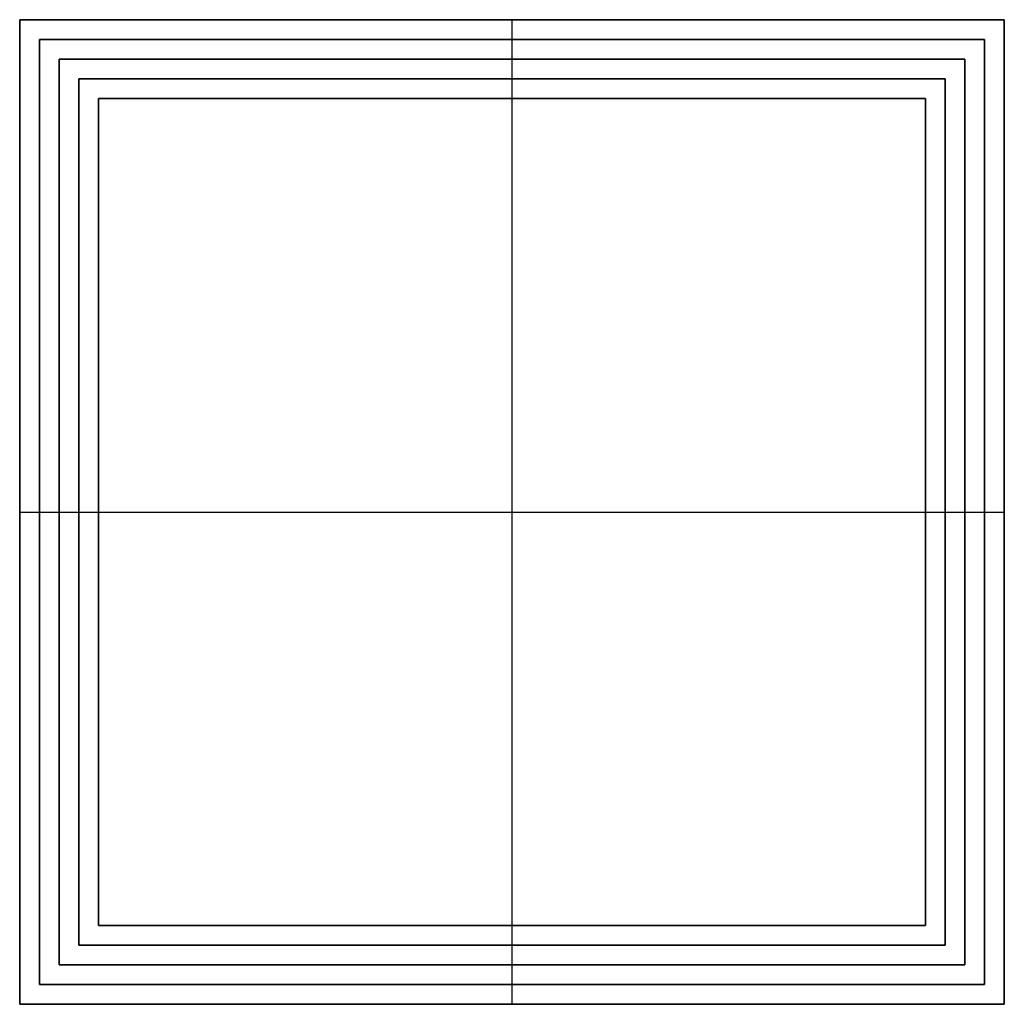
# Model space of a CAD drawing. Header units: millimetres. Extents: x -300 to 300, y -300 to 300.
import ezdxf

# ---------------------------------------------------------------- set-up
doc = ezdxf.new("R2010")
doc.units = ezdxf.units.MM
doc.layers.add('Default', color=7, linetype='Continuous', true_color=0x000000)

msp = doc.modelspace()

# ---------------------------------------------------------------- linework, layer by layer
at = {"layer": 'Default', "color": 33, "true_color": 0xb69b7d}
for p, q in [((-300, 300, 6), (300, 300, 6)), ((-300, 300, 6), (-300, -300, 6)), ((0, 300), (0, 300, 12)), ((0, 288), (0, 300)), ((0, 288, 12), (0, 300, 12)), ((300, -300, 6), (300, 300, 6)), ((-288, 288, 18), (-288, -288, 18)), ((-288, 288, 18), (288, 288, 18)), ((0, 276, 24), (0, 288, 24)), ((0, 288, 12), (0, 288, 24)), ((0, 276), (0, 288)), ((288, -288, 18), (288, 288, 18)), ((-276, 276, 18), (-276, -276, 18)), ((-276, 276, 18), (276, 276, 18)), ((0, 264, 12), (0, 276, 12)), ((0, 276, 12), (0, 276, 24)), ((0, 264), (0, 276)), ((276, -276, 18), (276, 276, 18)), ((264, -264, 15), (264, 264, 15)), ((-264, 264, 15), (264, 264, 15)), ((-264, 264, 15), (-264, -264, 15)), ((0, 252, 18), (0, 264, 18)), ((0, 252), (0, 264)), ((0, 264, 12), (0, 264, 18)), ((-252, 252, 15), (-252, -252, 15)), ((-252, 252, 15), (252, 252, 15)), ((0, -252), (0, 252)), ((0, 252, 12), (0, 252, 18)), ((0, -252, 12), (0, 252, 12)), ((252, -252, 15), (252, 252, 15)), ((-300, 0), (-300, 0, 12)), ((-300, 0), (-288, 0)), ((-300, 0, 12), (-288, 0, 12)), ((-288, 0, 24), (-276, 0, 24)), ((-288, 0, 12), (-288, 0, 24)), ((-288, 0), (-276, 0)), ((-276, 0, 12), (-264, 0, 12)), ((-276, 0, 12), (-276, 0, 24)), ((-276, 0), (-264, 0)), ((-264, 0, 18), (-252, 0, 18)), ((-264, 0), (-252, 0)), ((-264, 0, 12), (-264, 0, 18)), ((-252, 0), (252, 0)), ((-252, 0, 12), (-252, 0, 18)), ((-252, 0, 12), (252, 0, 12)), ((252, 0, 18), (264, 0, 18)), ((252, 0), (264, 0)), ((252, 0, 12), (252, 0, 18)), ((264, 0, 12), (276, 0, 12)), ((264, 0), (276, 0)), ((264, 0, 12), (264, 0, 18)), ((276, 0, 24), (288, 0, 24)), ((276, 0, 12), (276, 0, 24)), ((276, 0), (288, 0)), ((288, 0), (300, 0)), ((288, 0, 12), (300, 0, 12)), ((288, 0, 12), (288, 0, 24)), ((300, 0), (300, 0, 12)), ((-252, -252, 15), (252, -252, 15)), ((0, -264, 18), (0, -252, 18)), ((0, -264), (0, -252)), ((0, -252, 18), (0, -252, 12)), ((-264, -264, 15), (264, -264, 15)), ((0, -276, 12), (0, -264, 12)), ((0, -276), (0, -264)), ((0, -264, 18), (0, -264, 12)), ((-276, -276, 18), (276, -276, 18)), ((0, -288, 24), (0, -276, 24)), ((0, -276, 24), (0, -276, 12)), ((0, -288), (0, -276)), ((-288, -288, 18), (288, -288, 18)), ((0, -300), (0, -288)), ((0, -300, 12), (0, -288, 12)), ((0, -288, 24), (0, -288, 12)), ((-300, -300, 6), (300, -300, 6)), ((0, -300, 12), (0, -300))]:
    msp.add_line(p, q, dxfattribs=at)
for points in [[(300, 300), (0, 300), (-300, 300)], [(-300, 300, 12), (0, 300, 12), (300, 300, 12)], [(-300, 300), (-300, 300, 6), (-300, 300, 12)], [(-300, 300), (-300, 0), (-300, -300)], [(-300, -300, 12), (-300, 0, 12), (-300, 300, 12)], [(300, -300), (300, 0), (300, 300)], [(300, 300), (300, 300, 6), (300, 300, 12)], [(300, 300, 12), (300, 0, 12), (300, -300, 12)], [(-288, 288), (0, 288), (288, 288)], [(-288, -288), (-288, 0), (-288, 288)], [(-288, -288, 12), (-288, 0, 12), (-288, 288, 12)], [(-288, 288, 12), (0, 288, 12), (288, 288, 12)], [(288, 288, 24), (0, 288, 24), (-288, 288, 24)], [(-288, 288, 24), (-288, 0, 24), (-288, -288, 24)], [(-288, 288, 24), (-288, 288, 18), (-288, 288, 12)], [(288, 288), (288, 0), (288, -288)], [(288, 288, 12), (288, 0, 12), (288, -288, 12)], [(288, -288, 24), (288, 0, 24), (288, 288, 24)], [(288, 288, 24), (288, 288, 18), (288, 288, 12)], [(-276, -276, 24), (-276, 0, 24), (-276, 276, 24)], [(-276, 276, 24), (0, 276, 24), (276, 276, 24)], [(276, 276, 12), (0, 276, 12), (-276, 276, 12)], [(-276, 276, 12), (-276, 0, 12), (-276, -276, 12)], [(-276, 276, 24), (-276, 276, 18), (-276, 276, 12)], [(-276, 276), (0, 276), (276, 276)], [(-276, -276), (-276, 0), (-276, 276)], [(276, 276, 24), (276, 0, 24), (276, -276, 24)], [(276, -276, 12), (276, 0, 12), (276, 276, 12)], [(276, 276, 24), (276, 276, 18), (276, 276, 12)], [(276, 276), (276, 0), (276, -276)], [(-264, -264, 12), (-264, 0, 12), (-264, 264, 12)], [(-264, 264, 12), (0, 264, 12), (264, 264, 12)], [(-264, 264), (0, 264), (264, 264)], [(-264, -264), (-264, 0), (-264, 264)], [(264, 264, 18), (0, 264, 18), (-264, 264, 18)], [(-264, 264, 18), (-264, 0, 18), (-264, -264, 18)], [(-264, 264, 12), (-264, 264, 15), (-264, 264, 18)], [(264, 264, 12), (264, 0, 12), (264, -264, 12)], [(264, 264), (264, 0), (264, -264)], [(264, -264, 18), (264, 0, 18), (264, 264, 18)], [(264, 264, 18), (264, 264, 15), (264, 264, 12)], [(-252, -252, 18), (-252, 0, 18), (-252, 252, 18)], [(-252, 252, 18), (0, 252, 18), (252, 252, 18)], [(-252, 252), (0, 252), (252, 252)], [(-252, -252), (-252, 0), (-252, 252)], [(-252, 252, 12), (-252, 0, 12), (-252, -252, 12)], [(-252, 252, 18), (-252, 252, 15), (-252, 252, 12)], [(252, 252, 12), (0, 252, 12), (-252, 252, 12)], [(252, 252, 18), (252, 0, 18), (252, -252, 18)], [(252, 252), (252, 0), (252, -252)], [(252, 252, 18), (252, 252, 15), (252, 252, 12)], [(252, -252, 12), (252, 0, 12), (252, 252, 12)], [(252, -252, 18), (0, -252, 18), (-252, -252, 18)], [(252, -252), (0, -252), (-252, -252)], [(-252, -252, 12), (0, -252, 12), (252, -252, 12)], [(-252, -252, 18), (-252, -252, 15), (-252, -252, 12)], [(252, -252, 12), (252, -252, 15), (252, -252, 18)], [(264, -264, 12), (0, -264, 12), (-264, -264, 12)], [(264, -264), (0, -264), (-264, -264)], [(-264, -264, 18), (0, -264, 18), (264, -264, 18)], [(-264, -264, 18), (-264, -264, 15), (-264, -264, 12)], [(264, -264, 12), (264, -264, 15), (264, -264, 18)], [(276, -276, 24), (0, -276, 24), (-276, -276, 24)], [(-276, -276, 12), (0, -276, 12), (276, -276, 12)], [(-276, -276, 24), (-276, -276, 18), (-276, -276, 12)], [(276, -276), (0, -276), (-276, -276)], [(276, -276, 12), (276, -276, 18), (276, -276, 24)], [(288, -288), (0, -288), (-288, -288)], [(288, -288, 12), (0, -288, 12), (-288, -288, 12)], [(-288, -288, 24), (0, -288, 24), (288, -288, 24)], [(-288, -288, 24), (-288, -288, 18), (-288, -288, 12)], [(288, -288, 12), (288, -288, 18), (288, -288, 24)], [(-300, -300), (-300, -300, 6), (-300, -300, 12)], [(-300, -300), (0, -300), (300, -300)], [(300, -300, 12), (0, -300, 12), (-300, -300, 12)], [(300, -300, 12), (300, -300, 6), (300, -300)]]:
    msp.add_open_spline(points, degree=2, dxfattribs=at)

doc.saveas('drawing.dxf')
